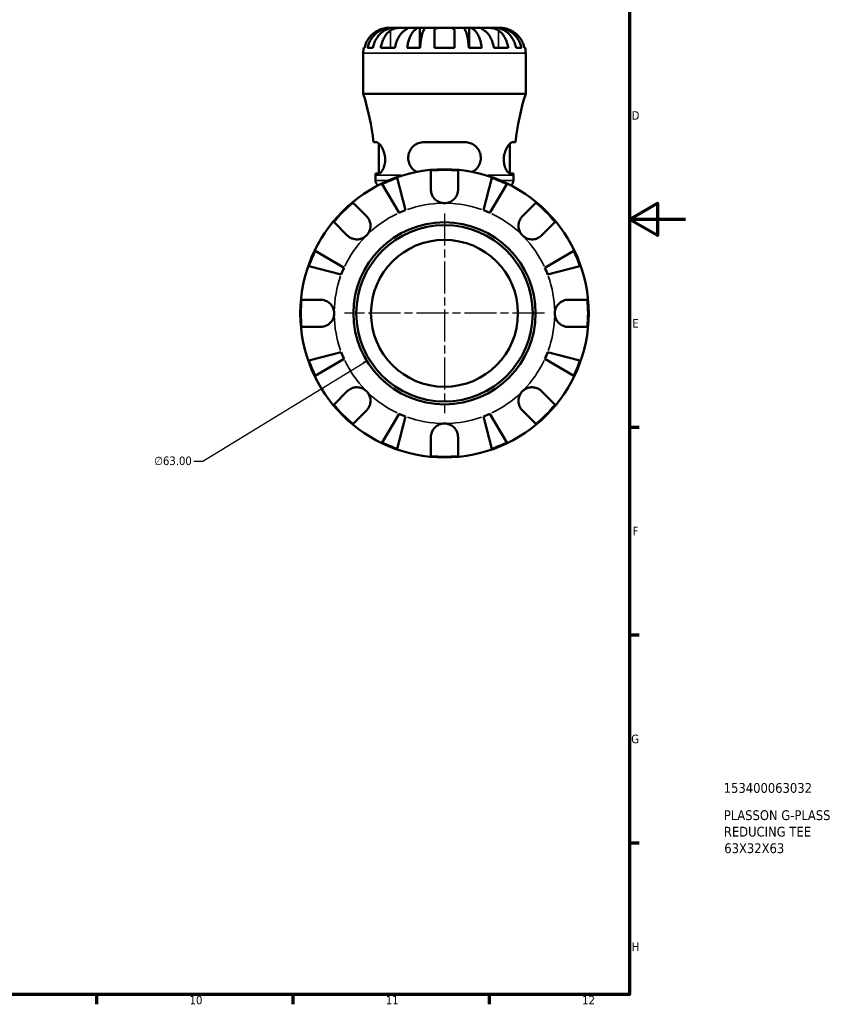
# Model space of a CAD drawing. Header units: millimetres. Extents: x 0 to 919, y 0 to 608.
# Tile 6 of 11: x 603 to 896, y 17 to 368. Entities that reach past the tile are written whole.
import ezdxf

# ---------------------------------------------------------------- set-up
doc = ezdxf.new("R2010")
doc.units = ezdxf.units.MM
doc.linetypes.add('CHAIN', pattern=[0.7087, 0.4724, -0.0591, 0.1181, -0.0591])
for name, color, linetype, lineweight in [('Border (ANSI)', 7, 'Continuous', 70), ('Center Mark (ANSI)', 7, 'Continuous', 25), ('Dimension (ANSI)', 7, 'Continuous', 25), ('Title (ISO)', 7, 'Continuous', 50), ('Visible (ANSI)', 7, 'Continuous', 50), ('Visible Narrow (ANSI)', 7, 'Continuous', 35)]:
    doc.layers.add(name, color=color, linetype=linetype, lineweight=lineweight)
doc.styles.add('Note Text (ANSI)', font='tahoma.ttf')
doc.styles.add('Note Text (ISO)', font='tahoma.ttf')
doc.dimstyles.new('Default - mm (ANSI)', dxfattribs={"dimtxt": 3.048, "dimasz": 2.5, "dimexe": 3.175, "dimexo": 1.6002, "dimgap": 0.8, "dimtad": 0, "dimtoh": 1, "dimrnd": 1e-08, "dimzin": 4, "dimdsep": 46, "dimtxsty": 'Note Text (ANSI)', "dimcen": 0.09, "dimdle": 10, "dimclrd": 256, "dimclre": 256, "dimclrt": 256, "dimadec": 1, "dimazin": 1, "dimtfac": 1, "dimtofl": 0, "dimtmove": 0, "dimatfit": 3, "dimfxl": 1, "dimtolj": 1, "dimtzin": 4, "dimlwd": -1, "dimlwe": -1, "dimarcsym": 0})

# ---------------------------------------------------------------- blocks, each defined once
blk = doc.blocks.new('Borders Default Border')
at = {"layer": 'Border (ANSI)'}
for p, q in [((821, 222.75), (824.45, 222.75)), ((821, 148.5), (824.45, 148.5)), ((821, 74.25), (824.45, 74.25)), ((630.75, 20), (630.75, 16.55)), ((700.83, 20), (700.83, 16.55)), ((770.92, 20), (770.92, 16.55))]:
    blk.add_line(p, q, dxfattribs=at)
at = {"layer": 'Border (ANSI)', "flags": 128}
for points in [[(20, 20), (20, 574), (821, 574), (821, 20), (20, 20)], [(841, 297), (821, 297), (831, 302.77), (831, 291.23), (821, 297)]]:
    blk.add_lwpolyline(points, dxfattribs=at)
at = {"layer": 'Border (ANSI)', "attachment_point": 7, "style": 'Note Text (ANSI)'}
for s, insert, char_height in [('D', (821.81, 332.6), 3.05), ('E', (822.05, 258.35), 3.05), ('F', (822.14, 184.1), 3.05), ('G', (821.66, 109.79), 3.05), ('H', (821.81, 35.6), 3.05), ('10', (663.96, 16.49), 3.048), ('11', (734.04, 16.55), 3.048), ('12', (804.13, 16.55), 3.048)]:
    blk.add_mtext(s, dxfattribs=dict(at, insert=insert, char_height=char_height))
blk = doc.blocks.new('Title Blocks ISO')
at = {"layer": 'Title (ISO)', "style": 'Note Text (ISO)'}
for tag, p in [('PART_NUMBER_001', (33.69, 72.11)), ('DESCRIPTION_001', (33.74, 62.38)), ('DESCRIPTION_002', (33.74, 56.48)), ('DESCRIPTION_003', (33.89, 50.57))]:
    blk.add_attdef(tag, p, '', height=3.5, dxfattribs=at)
blk = doc.blocks.new('*D8')
at = {"layer": 'Defpoints', "color": 0, "transparency": 16777216}
for p in [(781.84, 279.87), (728.1, 246.98)]:
    blk.add_point(p, dxfattribs=at)
at = {"layer": 'Dimension (ANSI)', "transparency": 16777216}
for p, q in [((754.88, 263.43), (755.06, 263.43)), ((754.97, 263.34), (754.97, 263.52)), ((668.72, 210.63), (725.97, 245.68)), ((665.5, 210.63), (668.72, 210.63))]:
    blk.add_line(p, q, dxfattribs=at)
blk.add_solid([(725.75, 246.03), (726.19, 245.32), (728.1, 246.98)], dxfattribs=at)
at = {"layer": 'Dimension (ANSI)', "transparency": 16777216, "insert": (651.31, 212.27), "char_height": 3.048, "attachment_point": 1, "style": 'Note Text (ANSI)'}
blk.add_mtext('\\A1;∅63.00', dxfattribs=at)

msp = doc.modelspace()

# ---------------------------------------------------------------- linework, layer by layer
at = {"layer": 'Center Mark (ANSI)', "linetype": 'CHAIN', "ltscale": 24.192183}
for p, q in [((754.97, 299.132), (754.97, 227.722)), ((790.675, 263.427), (719.265, 263.427))]:
    msp.add_line(p, q, dxfattribs=at)
at = {"layer": 'Visible (ANSI)'}
for p, q in [((736.046, 365.427), (734.97, 365.427)), ((736.046, 365.427), (736.046, 365.358)), ((737.011, 365.427), (736.046, 365.427)), ((740.827, 365.427), (737.011, 365.427)), ((746.167, 365.427), (740.827, 365.427)), ((746.167, 365.427), (746.167, 358.227)), ((748.495, 365.427), (746.167, 365.427)), ((754.97, 365.427), (748.495, 365.427)), ((751.37, 358.227), (751.37, 364.551)), ((761.444, 365.427), (754.97, 365.427)), ((758.57, 364.551), (758.57, 358.227)), ((763.772, 365.427), (761.444, 365.427)), ((769.112, 365.427), (763.772, 365.427)), ((763.772, 365.427), (763.772, 358.227)), ((772.928, 365.427), (769.112, 365.427)), ((773.893, 365.427), (772.928, 365.427)), ((774.97, 365.427), (773.893, 365.427)), ((773.893, 365.427), (773.893, 365.358)), ((725.97, 341.907), (725.97, 356.427)), ((726.151, 358.227), (726.377, 358.227)), ((727.492, 358.227), (729.397, 358.227)), ((732.206, 358.227), (737.297, 358.227)), ((741.682, 358.227), (746.283, 358.227)), ((751.37, 358.227), (758.57, 358.227)), ((763.656, 358.227), (768.257, 358.227)), ((772.642, 358.227), (777.733, 358.227)), ((780.542, 358.227), (782.447, 358.227)), ((783.562, 358.227), (783.788, 358.227)), ((783.97, 341.907), (783.97, 356.427)), ((783.97, 341.907), (725.97, 341.907)), ((730.715, 324.547), (729.623, 324.547)), ((731.58, 313.364), (731.58, 324.071)), ((762.33, 324.547), (747.61, 324.547)), ((778.36, 313.364), (778.36, 324.071)), ((780.316, 324.547), (779.224, 324.547)), ((730.318, 313.347), (731.442, 313.347)), ((750.12, 307.652), (750.12, 314.452)), ((759.82, 314.452), (759.82, 307.652)), ((778.497, 313.347), (779.621, 313.347)), ((730.32, 310.918), (730.32, 312.787)), ((738.745, 299.304), (732.689, 309.586)), ((738.085, 311.822), (741.073, 300.269)), ((768.866, 300.269), (771.854, 311.822)), ((777.251, 309.586), (771.194, 299.304)), ((779.62, 310.918), (779.62, 312.787)), ((722.319, 302.937), (727.127, 298.129)), ((782.812, 298.129), (787.62, 302.937)), ((720.268, 291.27), (715.46, 296.078)), ((794.479, 296.078), (789.671, 291.27)), ((708.811, 285.708), (719.093, 279.652)), ((790.846, 279.652), (801.128, 285.708)), ((718.128, 277.324), (706.575, 280.312)), ((803.364, 280.312), (791.811, 277.324)), ((703.945, 268.277), (710.745, 268.277)), ((799.195, 268.277), (805.995, 268.277)), ((710.745, 258.577), (703.945, 258.577)), ((805.995, 258.577), (799.195, 258.577)), ((706.575, 246.543), (718.128, 249.531)), ((719.093, 247.203), (708.811, 241.146)), ((801.128, 241.146), (790.846, 247.203)), ((791.811, 249.531), (803.364, 246.543)), ((715.46, 230.777), (720.268, 235.585)), ((789.671, 235.585), (794.479, 230.777)), ((727.127, 228.726), (722.319, 223.918)), ((787.62, 223.918), (782.812, 228.726)), ((732.689, 217.269), (738.745, 227.55)), ((741.073, 226.586), (738.085, 215.033)), ((771.854, 215.033), (768.866, 226.586)), ((771.194, 227.55), (777.251, 217.269)), ((750.12, 212.402), (750.12, 219.202)), ((759.82, 219.202), (759.82, 212.402))]:
    msp.add_line(p, q, dxfattribs=at)
for radius in [51.5, 32.53, 31.5, 26.25]:
    msp.add_circle((754.97, 263.427), radius, dxfattribs=at)
for centre, radius, start, end in [((734.97, 356.427), 9, 168.46304, 180), ((774.97, 356.427), 9, 0, 11.53696), ((630.676, 312.787), 99.643, 6.7779, 16.99225), ((879.263, 312.787), 99.643, 163.00775, 173.2221), ((630.676, 312.787), 99.643, 0, 0.32201), ((754.97, 263.427), 51.255, 84.57027, 95.42973), ((879.263, 312.787), 99.643, 179.67799, 180), ((732.38, 310.918), 2.06, 180, 238.33405), ((754.97, 263.427), 51.255, 109.23324, 115.76676), ((754.97, 263.427), 51.255, 64.23324, 70.76676), ((777.56, 310.918), 2.06, 301.66595, 0), ((754.97, 263.427), 51.255, 129.57027, 140.42973), ((754.97, 263.427), 51.255, 39.57027, 50.42973), ((754.97, 263.427), 39.375, 110.66622, 114.33378), ((754.97, 263.427), 39.375, 65.66622, 69.33378), ((754.97, 263.427), 51.255, 154.23324, 160.76676), ((754.97, 263.427), 51.255, 19.23324, 25.76676), ((754.97, 263.427), 39.375, 155.66622, 159.33378), ((754.97, 263.427), 39.375, 20.66622, 24.33378), ((754.97, 263.427), 51.255, 174.57027, 185.42973), ((754.97, 263.427), 51.255, 354.57027, 5.42973), ((754.97, 263.427), 51.255, 199.23324, 205.76676), ((754.97, 263.427), 39.375, 200.66622, 204.33378), ((754.97, 263.427), 39.375, 335.66622, 339.33378), ((754.97, 263.427), 51.255, 334.23324, 340.76676), ((754.97, 263.427), 51.255, 219.57027, 230.42973), ((754.97, 263.427), 51.255, 309.57027, 320.42973), ((754.97, 263.427), 39.375, 245.66622, 249.33378), ((754.97, 263.427), 39.375, 290.66622, 294.33378), ((754.97, 263.427), 51.255, 244.23324, 250.76676), ((754.97, 263.427), 51.255, 289.23324, 295.76676), ((754.97, 263.427), 51.255, 264.57027, 275.42973)]:
    msp.add_arc(centre, radius, start, end, dxfattribs=at)
for points, knots in [([(731.37, 364.551), (730.982, 364.369), (730.589, 364.149), (729.707, 363.564), (729.235, 363.172), (728.444, 362.385), (728.053, 361.918), (727.377, 360.912), (727.093, 360.373), (726.673, 359.363), (726.495, 358.802), (726.377, 358.227)], [4.42788405, 4.42788405, 4.42788405, 4.42788405, 4.5512464, 4.5512464, 4.71913293, 4.71913293, 4.88586959, 4.88586959, 5.05260626, 5.05260626, 5.21400469, 5.21400469, 5.21400469, 5.21400469]), ([(727.492, 358.227), (727.606, 358.805), (727.778, 359.37), (728.185, 360.382), (728.459, 360.922), (729.111, 361.929), (729.489, 362.396), (730.25, 363.182), (730.703, 363.572), (731.68, 364.246), (732.203, 364.528), (733.199, 364.954), (733.764, 365.136), (734.918, 365.373), (735.507, 365.427), (736.046, 365.427)], [0.1707442, 0.1707442, 0.1707442, 0.1707442, 0.3330259, 0.3330259, 0.4996576, 0.4996576, 0.6662893, 0.6662893, 0.8331263, 0.8331263, 0.9999634, 0.9999634, 1.1671254, 1.1671254, 1.3342874, 1.3342874, 1.3342874, 1.3342874]), ([(737.011, 365.427), (736.531, 365.427), (736.006, 365.373), (734.979, 365.136), (734.477, 364.954), (733.59, 364.528), (733.125, 364.246), (732.256, 363.572), (731.852, 363.182), (731.175, 362.396), (730.838, 361.929), (730.258, 360.922), (730.014, 360.382), (729.652, 359.37), (729.499, 358.805), (729.397, 358.227)], [4.0064771, 4.0064771, 4.0064771, 4.0064771, 4.1736391, 4.1736391, 4.3408011, 4.3408011, 4.5076381, 4.5076381, 4.6744752, 4.6744752, 4.8411069, 4.8411069, 5.0077386, 5.0077386, 5.1700203, 5.1700203, 5.1700203, 5.1700203]), ([(734.97, 365.427), (734.97, 365.427), (734.937, 365.428), (734.802, 365.426), (734.694, 365.423), (734.336, 365.401), (734.044, 365.372), (733.449, 365.265), (733.182, 365.205), (732.689, 365.067), (732.473, 364.998), (732.03, 364.838), (731.804, 364.748), (731.51, 364.617), (731.44, 364.584), (731.37, 364.551)], [-2.49913258, -2.49913258, -2.49913258, -2.49913258, -2.41505436, -2.41505436, -2.32384732, -2.32384732, -2.1841143, -2.1841143, -2.08674766, -2.08674766, -2.01440674, -2.01440674, -1.93994266, -1.93994266, -1.91637503, -1.91637503, -1.91637503, -1.91637503]), ([(732.206, 358.227), (732.29, 358.802), (732.415, 359.363), (732.712, 360.373), (732.913, 360.912), (733.391, 361.918), (733.668, 362.385), (734.227, 363.172), (734.561, 363.564), (735.184, 364.149), (735.462, 364.369), (735.736, 364.551)], [0.17075309, 0.17075309, 0.17075309, 0.17075309, 0.33215152, 0.33215152, 0.49888818, 0.49888818, 0.66562485, 0.66562485, 0.83351137, 0.83351137, 0.95687373, 0.95687373, 0.95687373, 0.95687373]), ([(735.736, 364.551), (735.825, 364.61), (735.919, 364.667), (736.197, 364.817), (736.391, 364.905), (736.818, 365.061), (737.05, 365.128), (737.63, 365.262), (737.982, 365.316), (738.789, 365.397), (739.234, 365.414), (740.091, 365.429), (740.491, 365.427), (740.827, 365.427)], [-0.58004807, -0.58004807, -0.58004807, -0.58004807, -0.5384523, -0.5384523, -0.46383793, -0.46383793, -0.3862639, -0.3862639, -0.27840269, -0.27840269, -0.14277912, -0.14277912, 0, 0, 0, 0]), ([(740.827, 364.551), (740.553, 364.369), (740.276, 364.149), (739.652, 363.564), (739.318, 363.172), (738.759, 362.385), (738.482, 361.918), (738.004, 360.912), (737.803, 360.373), (737.506, 359.363), (737.381, 358.802), (737.297, 358.227)], [4.42788748, 4.42788748, 4.42788748, 4.42788748, 4.55124983, 4.55124983, 4.71913636, 4.71913636, 4.88587302, 4.88587302, 5.05260969, 5.05260969, 5.21400811, 5.21400811, 5.21400811, 5.21400811]), ([(740.827, 365.427), (741.011, 365.427), (741.174, 365.428), (741.463, 365.426), (741.585, 365.424), (741.806, 365.409), (741.875, 365.391), (741.887, 365.315), (741.837, 365.259), (741.665, 365.122), (741.571, 365.054), (741.343, 364.897), (741.213, 364.809), (740.991, 364.66), (740.911, 364.607), (740.827, 364.551)], [0, 0, 0, 0, 0.07774953, 0.07774953, 0.16081914, 0.16081914, 0.27783798, 0.27783798, 0.3882896, 0.3882896, 0.46542959, 0.46542959, 0.54035429, 0.54035429, 0.57953204, 0.57953204, 0.57953204, 0.57953204]), ([(741.682, 358.227), (741.742, 358.805), (741.833, 359.37), (742.046, 360.382), (742.189, 360.922), (742.531, 361.929), (742.729, 362.396), (743.128, 363.182), (743.366, 363.572), (743.878, 364.246), (744.152, 364.528), (744.674, 364.954), (744.97, 365.136), (745.575, 365.373), (745.884, 365.427), (746.167, 365.427)], [0.1707442, 0.1707442, 0.1707442, 0.1707442, 0.3330259, 0.3330259, 0.4996576, 0.4996576, 0.6662893, 0.6662893, 0.8331263, 0.8331263, 0.9999634, 0.9999634, 1.1671254, 1.1671254, 1.3342874, 1.3342874, 1.3342874, 1.3342874]), ([(748.495, 365.427), (748.356, 365.427), (748.203, 365.373), (747.905, 365.136), (747.759, 364.954), (747.501, 364.528), (747.366, 364.246), (747.113, 363.572), (746.996, 363.182), (746.799, 362.396), (746.701, 361.929), (746.533, 360.922), (746.462, 360.382), (746.357, 359.37), (746.312, 358.805), (746.283, 358.227)], [4.0064772, 4.0064772, 4.0064772, 4.0064772, 4.1736392, 4.1736392, 4.3408012, 4.3408012, 4.5076382, 4.5076382, 4.6744753, 4.6744753, 4.841107, 4.841107, 5.0077387, 5.0077387, 5.1700204, 5.1700204, 5.1700204, 5.1700204]), ([(751.37, 364.551), (751.37, 364.619), (751.378, 364.683), (751.422, 364.833), (751.467, 364.913), (751.605, 365.062), (751.7, 365.128), (751.99, 365.262), (752.209, 365.316), (752.791, 365.398), (753.169, 365.414), (754.023, 365.429), (754.494, 365.427), (754.97, 365.427)], [-0.57647647, -0.57647647, -0.57647647, -0.57647647, -0.52968676, -0.52968676, -0.46054026, -0.46054026, -0.38562403, -0.38562403, -0.27730827, -0.27730827, -0.14258086, -0.14258086, 0, 0, 0, 0]), ([(754.97, 365.427), (755.25, 365.427), (755.529, 365.428), (756.097, 365.426), (756.383, 365.423), (757.061, 365.401), (757.423, 365.372), (757.926, 365.265), (758.096, 365.205), (758.327, 365.067), (758.404, 364.998), (758.516, 364.838), (758.55, 364.748), (758.568, 364.617), (758.57, 364.584), (758.57, 364.551)], [-2.49913258, -2.49913258, -2.49913258, -2.49913258, -2.41505436, -2.41505436, -2.32384732, -2.32384732, -2.1841143, -2.1841143, -2.08674766, -2.08674766, -2.01440674, -2.01440674, -1.93994266, -1.93994266, -1.91637503, -1.91637503, -1.91637503, -1.91637503]), ([(763.656, 358.227), (763.627, 358.805), (763.582, 359.37), (763.477, 360.382), (763.406, 360.922), (763.238, 361.929), (763.14, 362.396), (762.943, 363.182), (762.826, 363.572), (762.573, 364.246), (762.438, 364.528), (762.18, 364.954), (762.034, 365.136), (761.736, 365.373), (761.583, 365.427), (761.444, 365.427)], [0.1707442, 0.1707442, 0.1707442, 0.1707442, 0.3330259, 0.3330259, 0.4996576, 0.4996576, 0.6662893, 0.6662893, 0.8331263, 0.8331263, 0.9999634, 0.9999634, 1.1671254, 1.1671254, 1.3342874, 1.3342874, 1.3342874, 1.3342874]), ([(763.772, 365.427), (764.055, 365.427), (764.364, 365.373), (764.969, 365.136), (765.265, 364.954), (765.787, 364.528), (766.061, 364.246), (766.573, 363.572), (766.811, 363.182), (767.21, 362.396), (767.408, 361.929), (767.75, 360.922), (767.893, 360.382), (768.107, 359.37), (768.197, 358.805), (768.257, 358.227)], [4.0064772, 4.0064772, 4.0064772, 4.0064772, 4.1736392, 4.1736392, 4.3408012, 4.3408012, 4.5076382, 4.5076382, 4.6744753, 4.6744753, 4.841107, 4.841107, 5.0077387, 5.0077387, 5.1700204, 5.1700204, 5.1700204, 5.1700204]), ([(769.112, 364.551), (769.023, 364.61), (768.938, 364.667), (768.714, 364.817), (768.584, 364.905), (768.359, 365.061), (768.265, 365.128), (768.099, 365.262), (768.052, 365.316), (768.065, 365.397), (768.156, 365.414), (768.509, 365.429), (768.775, 365.427), (769.112, 365.427)], [-0.58004807, -0.58004807, -0.58004807, -0.58004807, -0.5384523, -0.5384523, -0.46383793, -0.46383793, -0.3862639, -0.3862639, -0.27840269, -0.27840269, -0.14277912, -0.14277912, 0, 0, 0, 0]), ([(769.112, 365.427), (769.295, 365.427), (769.497, 365.428), (769.949, 365.426), (770.198, 365.424), (770.827, 365.409), (771.212, 365.391), (771.966, 365.315), (772.327, 365.259), (772.912, 365.122), (773.141, 365.054), (773.566, 364.897), (773.76, 364.809), (774.031, 364.66), (774.119, 364.607), (774.203, 364.551)], [0, 0, 0, 0, 0.07774953, 0.07774953, 0.16081914, 0.16081914, 0.27783798, 0.27783798, 0.3882896, 0.3882896, 0.46542959, 0.46542959, 0.54035429, 0.54035429, 0.57953204, 0.57953204, 0.57953204, 0.57953204]), ([(772.642, 358.227), (772.558, 358.802), (772.433, 359.363), (772.136, 360.373), (771.935, 360.912), (771.457, 361.918), (771.18, 362.385), (770.621, 363.172), (770.287, 363.564), (769.663, 364.149), (769.386, 364.369), (769.112, 364.551)], [0.17075309, 0.17075309, 0.17075309, 0.17075309, 0.33215152, 0.33215152, 0.49888818, 0.49888818, 0.66562485, 0.66562485, 0.83351137, 0.83351137, 0.95687373, 0.95687373, 0.95687373, 0.95687373]), ([(780.542, 358.227), (780.44, 358.805), (780.287, 359.37), (779.925, 360.382), (779.681, 360.922), (779.101, 361.929), (778.765, 362.396), (778.087, 363.182), (777.683, 363.572), (776.814, 364.246), (776.349, 364.528), (775.462, 364.954), (774.96, 365.136), (773.933, 365.373), (773.408, 365.427), (772.928, 365.427)], [0.1707442, 0.1707442, 0.1707442, 0.1707442, 0.3330259, 0.3330259, 0.4996576, 0.4996576, 0.6662893, 0.6662893, 0.8331263, 0.8331263, 0.9999634, 0.9999634, 1.1671254, 1.1671254, 1.3342874, 1.3342874, 1.3342874, 1.3342874]), ([(773.893, 365.427), (774.432, 365.427), (775.021, 365.373), (776.175, 365.136), (776.74, 364.954), (777.736, 364.528), (778.259, 364.246), (779.236, 363.572), (779.689, 363.182), (780.45, 362.396), (780.828, 361.929), (781.48, 360.922), (781.754, 360.382), (782.161, 359.37), (782.333, 358.805), (782.447, 358.227)], [4.0064771, 4.0064771, 4.0064771, 4.0064771, 4.1736391, 4.1736391, 4.3408011, 4.3408011, 4.5076381, 4.5076381, 4.6744752, 4.6744752, 4.8411069, 4.8411069, 5.0077386, 5.0077386, 5.1700203, 5.1700203, 5.1700203, 5.1700203]), ([(774.203, 364.551), (774.477, 364.369), (774.755, 364.149), (775.378, 363.564), (775.712, 363.172), (776.271, 362.385), (776.548, 361.918), (777.026, 360.912), (777.227, 360.373), (777.524, 359.363), (777.649, 358.802), (777.733, 358.227)], [4.42788405, 4.42788405, 4.42788405, 4.42788405, 4.5512464, 4.5512464, 4.71913293, 4.71913293, 4.88586959, 4.88586959, 5.05260626, 5.05260626, 5.21400469, 5.21400469, 5.21400469, 5.21400469]), ([(778.57, 364.551), (778.301, 364.678), (778.028, 364.793), (777.449, 365.006), (777.149, 365.1), (776.554, 365.254), (776.269, 365.309), (775.689, 365.396), (775.427, 365.414), (775.064, 365.429), (774.97, 365.427), (774.97, 365.427)], [-0.58010577, -0.58010577, -0.58010577, -0.58010577, -0.49097122, -0.49097122, -0.39110552, -0.39110552, -0.28318426, -0.28318426, -0.14288781, -0.14288781, 0, 0, 0, 0]), ([(783.562, 358.227), (783.444, 358.802), (783.266, 359.363), (782.846, 360.373), (782.562, 360.912), (781.886, 361.918), (781.495, 362.385), (780.704, 363.172), (780.232, 363.564), (779.35, 364.149), (778.957, 364.369), (778.57, 364.551)], [0.17075309, 0.17075309, 0.17075309, 0.17075309, 0.33215152, 0.33215152, 0.49888818, 0.49888818, 0.66562485, 0.66562485, 0.83351137, 0.83351137, 0.95687373, 0.95687373, 0.95687373, 0.95687373]), ([(730.715, 324.547), (730.764, 324.547), (730.815, 324.541), (731.071, 324.475), (731.304, 324.327), (731.89, 323.784), (732.255, 323.321), (732.881, 322.25), (733.151, 321.673), (733.544, 320.479), (733.679, 319.886), (733.817, 318.652), (733.816, 318.036), (733.672, 316.772), (733.517, 316.157), (733.101, 315.04), (732.836, 314.555), (732.279, 313.79), (731.986, 313.525), (731.624, 313.369), (731.53, 313.347), (731.442, 313.347)], [-1.9953246, -1.9953246, -1.9953246, -1.9953246, -1.9450177, -1.9450177, -1.7534971, -1.7534971, -1.4951712, -1.4951712, -1.2772904, -1.2772904, -1.090502, -1.090502, -0.9031704, -0.9031704, -0.6931208, -0.6931208, -0.4667762, -0.4667762, -0.2253232, -0.2253232, -0.1363499, -0.1363499, -0.1363499, -0.1363499]), ([(745.055, 313.964), (744.5, 314.249), (743.992, 314.626), (743.119, 315.542), (742.755, 316.08), (742.247, 317.227), (742.092, 317.812), (741.978, 319.011), (742.017, 319.599), (742.298, 320.858), (742.578, 321.497), (743.401, 322.728), (743.983, 323.287), (745.268, 324.085), (745.957, 324.349), (746.991, 324.522), (747.299, 324.547), (747.61, 324.547)], [-1.6943658, -1.6943658, -1.6943658, -1.6943658, -1.4937131, -1.4937131, -1.2924107, -1.2924107, -1.109096, -1.109096, -0.9302241, -0.9302241, -0.7121493, -0.7121493, -0.4522608, -0.4522608, -0.215871, -0.215871, -0.1180115, -0.1180115, -0.1180115, -0.1180115]), ([(762.33, 324.547), (762.49, 324.547), (762.649, 324.541), (763.411, 324.475), (763.992, 324.327), (765.262, 323.784), (765.915, 323.321), (766.901, 322.25), (767.27, 321.673), (767.749, 320.479), (767.885, 319.886), (767.956, 318.652), (767.889, 318.036), (767.536, 316.772), (767.231, 316.157), (766.405, 315.04), (765.874, 314.555), (765.148, 314.106), (765.017, 314.032), (764.884, 313.964)], [-1.9953246, -1.9953246, -1.9953246, -1.9953246, -1.9450177, -1.9450177, -1.7534971, -1.7534971, -1.4951712, -1.4951712, -1.2772904, -1.2772904, -1.090502, -1.090502, -0.9031704, -0.9031704, -0.6931208, -0.6931208, -0.4667762, -0.4667762, -0.4185653, -0.4185653, -0.4185653, -0.4185653]), ([(778.497, 313.347), (778.459, 313.347), (778.421, 313.351), (778.18, 313.398), (777.957, 313.537), (777.428, 314.063), (777.118, 314.511), (776.632, 315.542), (776.443, 316.08), (776.198, 317.227), (776.135, 317.812), (776.145, 319.011), (776.215, 319.599), (776.492, 320.858), (776.722, 321.497), (777.302, 322.728), (777.665, 323.287), (778.337, 324.085), (778.647, 324.349), (779.026, 324.522), (779.13, 324.547), (779.224, 324.547)], [-1.9763014, -1.9763014, -1.9763014, -1.9763014, -1.9385042, -1.9385042, -1.7449932, -1.7449932, -1.4937131, -1.4937131, -1.2924107, -1.2924107, -1.109096, -1.109096, -0.9302241, -0.9302241, -0.7121493, -0.7121493, -0.4522608, -0.4522608, -0.215871, -0.215871, -0.1180115, -0.1180115, -0.1180115, -0.1180115]), ([(754.97, 302.802), (754.484, 302.802), (754.002, 302.875), (753.017, 303.179), (752.527, 303.427), (751.688, 304.046), (751.338, 304.4), (750.797, 305.143), (750.596, 305.516), (750.351, 306.148), (750.278, 306.395), (750.178, 306.868), (750.147, 307.093), (750.123, 307.429), (750.12, 307.541), (750.12, 307.652)], [0, 0, 0, 0, 0.14558971, 0.14558971, 0.30930841, 0.30930841, 0.45830506, 0.45830506, 0.58735107, 0.58735107, 0.66775406, 0.66775406, 0.73999155, 0.73999155, 0.77632248, 0.77632248, 0.77632248, 0.77632248]), ([(759.82, 307.652), (759.82, 307.448), (759.807, 307.242), (759.751, 306.81), (759.706, 306.584), (759.565, 306.074), (759.459, 305.793), (759.082, 305.021), (758.751, 304.563), (757.909, 303.747), (757.398, 303.41), (756.246, 302.93), (755.612, 302.802), (754.97, 302.802)], [-0.78516465, -0.78516465, -0.78516465, -0.78516465, -0.71674204, -0.71674204, -0.64259311, -0.64259311, -0.54817339, -0.54817339, -0.37584493, -0.37584493, -0.19265918, -0.19265918, 0, 0, 0, 0]), ([(727.127, 298.129), (727.209, 298.047), (727.289, 297.961), (727.568, 297.638), (727.75, 297.382), (728.079, 296.807), (728.22, 296.488), (728.477, 295.667), (728.553, 295.159), (728.54, 294.031), (728.417, 293.424), (727.94, 292.262), (727.581, 291.723), (727.127, 291.27)], [-0.78090098, -0.78090098, -0.78090098, -0.78090098, -0.74249641, -0.74249641, -0.64168011, -0.64168011, -0.53308797, -0.53308797, -0.37727943, -0.37727943, -0.19250343, -0.19250343, 0, 0, 0, 0]), ([(782.812, 291.27), (782.544, 291.538), (782.308, 291.836), (781.897, 292.505), (781.729, 292.875), (781.452, 293.768), (781.38, 294.294), (781.405, 295.324), (781.496, 295.817), (781.769, 296.608), (781.914, 296.914), (782.252, 297.476), (782.442, 297.73), (782.704, 298.018), (782.757, 298.074), (782.812, 298.129)], [0, 0, 0, 0, 0.11375655, 0.11375655, 0.23538098, 0.23538098, 0.39430899, 0.39430899, 0.54630686, 0.54630686, 0.65204055, 0.65204055, 0.75381821, 0.75381821, 0.77933795, 0.77933795, 0.77933795, 0.77933795]), ([(727.127, 291.27), (726.859, 291.002), (726.56, 290.766), (725.892, 290.355), (725.522, 290.187), (724.629, 289.91), (724.103, 289.837), (723.073, 289.863), (722.58, 289.954), (721.789, 290.227), (721.482, 290.372), (720.921, 290.71), (720.667, 290.9), (720.379, 291.161), (720.323, 291.215), (720.268, 291.27)], [0, 0, 0, 0, 0.11375655, 0.11375655, 0.23538098, 0.23538098, 0.39430899, 0.39430899, 0.54630686, 0.54630686, 0.65204055, 0.65204055, 0.75381821, 0.75381821, 0.77933795, 0.77933795, 0.77933795, 0.77933795]), ([(789.671, 291.27), (789.589, 291.188), (789.503, 291.108), (789.181, 290.829), (788.925, 290.646), (788.349, 290.318), (788.03, 290.177), (787.21, 289.92), (786.701, 289.844), (785.573, 289.857), (784.966, 289.98), (783.805, 290.457), (783.266, 290.816), (782.812, 291.27)], [-0.78090098, -0.78090098, -0.78090098, -0.78090098, -0.74249641, -0.74249641, -0.64168011, -0.64168011, -0.53308797, -0.53308797, -0.37727943, -0.37727943, -0.19250343, -0.19250343, 0, 0, 0, 0]), ([(710.745, 268.277), (710.897, 268.277), (711.05, 268.27), (711.483, 268.229), (711.763, 268.178), (712.356, 268.014), (712.666, 267.893), (713.426, 267.502), (713.85, 267.19), (714.645, 266.374), (714.985, 265.859), (715.468, 264.703), (715.595, 264.068), (715.595, 263.427)], [-0.77507703, -0.77507703, -0.77507703, -0.77507703, -0.72560399, -0.72560399, -0.63594265, -0.63594265, -0.53365641, -0.53365641, -0.3753162, -0.3753162, -0.19216783, -0.19216783, 0, 0, 0, 0]), ([(794.345, 263.427), (794.345, 263.863), (794.403, 264.296), (794.646, 265.178), (794.841, 265.618), (795.43, 266.547), (795.858, 267.001), (796.695, 267.605), (797.059, 267.801), (797.719, 268.057), (798.004, 268.138), (798.585, 268.248), (798.877, 268.276), (799.176, 268.277), (799.185, 268.277), (799.195, 268.277)], [-3.37535926, -3.37535926, -3.37535926, -3.37535926, -3.24472064, -3.24472064, -3.10081281, -3.10081281, -2.91318515, -2.91318515, -2.78540812, -2.78540812, -2.69094331, -2.69094331, -2.59427293, -2.59427293, -2.59108226, -2.59108226, -2.59108226, -2.59108226]), ([(715.595, 263.427), (715.595, 262.992), (715.536, 262.558), (715.293, 261.677), (715.098, 261.237), (714.51, 260.307), (714.081, 259.854), (713.244, 259.25), (712.88, 259.054), (712.22, 258.798), (711.935, 258.717), (711.354, 258.607), (711.062, 258.579), (710.764, 258.577), (710.754, 258.577), (710.745, 258.577)], [-3.37535926, -3.37535926, -3.37535926, -3.37535926, -3.24472064, -3.24472064, -3.10081281, -3.10081281, -2.91318515, -2.91318515, -2.78540812, -2.78540812, -2.69094331, -2.69094331, -2.59427293, -2.59427293, -2.59108226, -2.59108226, -2.59108226, -2.59108226]), ([(799.195, 258.577), (799.042, 258.577), (798.889, 258.585), (798.456, 258.626), (798.176, 258.677), (797.583, 258.841), (797.273, 258.962), (796.513, 259.353), (796.089, 259.665), (795.294, 260.481), (794.954, 260.995), (794.471, 262.152), (794.345, 262.787), (794.345, 263.427)], [-0.77507703, -0.77507703, -0.77507703, -0.77507703, -0.72560399, -0.72560399, -0.63594265, -0.63594265, -0.53365641, -0.53365641, -0.3753162, -0.3753162, -0.19216783, -0.19216783, 0, 0, 0, 0]), ([(720.268, 235.585), (720.35, 235.667), (720.436, 235.747), (720.758, 236.026), (721.014, 236.208), (721.59, 236.537), (721.909, 236.678), (722.73, 236.935), (723.238, 237.011), (724.366, 236.998), (724.973, 236.875), (726.135, 236.398), (726.673, 236.039), (727.127, 235.585)], [-0.78090098, -0.78090098, -0.78090098, -0.78090098, -0.74249641, -0.74249641, -0.64168011, -0.64168011, -0.53308797, -0.53308797, -0.37727943, -0.37727943, -0.19250343, -0.19250343, 0, 0, 0, 0]), ([(782.812, 235.585), (783.08, 235.853), (783.379, 236.089), (784.047, 236.5), (784.417, 236.668), (785.31, 236.945), (785.837, 237.017), (786.866, 236.991), (787.359, 236.901), (788.15, 236.628), (788.457, 236.483), (789.018, 236.145), (789.272, 235.955), (789.56, 235.693), (789.616, 235.64), (789.671, 235.585)], [0, 0, 0, 0, 0.11375655, 0.11375655, 0.23538098, 0.23538098, 0.39430899, 0.39430899, 0.54630686, 0.54630686, 0.65204055, 0.65204055, 0.75381821, 0.75381821, 0.77933795, 0.77933795, 0.77933795, 0.77933795]), ([(727.127, 235.585), (727.395, 235.317), (727.631, 235.018), (728.042, 234.35), (728.21, 233.979), (728.487, 233.087), (728.559, 232.56), (728.534, 231.53), (728.443, 231.038), (728.17, 230.247), (728.025, 229.94), (727.687, 229.379), (727.497, 229.125), (727.235, 228.837), (727.182, 228.781), (727.127, 228.726)], [0, 0, 0, 0, 0.11375655, 0.11375655, 0.23538098, 0.23538098, 0.39430899, 0.39430899, 0.54630686, 0.54630686, 0.65204055, 0.65204055, 0.75381821, 0.75381821, 0.77933795, 0.77933795, 0.77933795, 0.77933795]), ([(782.812, 228.726), (782.73, 228.808), (782.65, 228.894), (782.371, 229.216), (782.189, 229.472), (781.86, 230.048), (781.719, 230.367), (781.462, 231.187), (781.386, 231.696), (781.399, 232.824), (781.522, 233.431), (781.999, 234.592), (782.358, 235.131), (782.812, 235.585)], [-0.78090098, -0.78090098, -0.78090098, -0.78090098, -0.74249641, -0.74249641, -0.64168011, -0.64168011, -0.53308797, -0.53308797, -0.37727943, -0.37727943, -0.19250343, -0.19250343, 0, 0, 0, 0]), ([(750.12, 219.202), (750.12, 219.354), (750.127, 219.508), (750.168, 219.941), (750.219, 220.22), (750.383, 220.814), (750.504, 221.124), (750.895, 221.884), (751.207, 222.308), (752.023, 223.103), (752.538, 223.443), (753.694, 223.925), (754.329, 224.052), (754.97, 224.052)], [-0.77507703, -0.77507703, -0.77507703, -0.77507703, -0.72560399, -0.72560399, -0.63594265, -0.63594265, -0.53365641, -0.53365641, -0.3753162, -0.3753162, -0.19216783, -0.19216783, 0, 0, 0, 0]), ([(754.97, 224.052), (755.405, 224.052), (755.838, 223.994), (756.72, 223.751), (757.16, 223.556), (758.09, 222.967), (758.543, 222.539), (759.147, 221.702), (759.343, 221.338), (759.599, 220.678), (759.68, 220.393), (759.79, 219.812), (759.818, 219.519), (759.82, 219.221), (759.82, 219.212), (759.82, 219.202)], [-3.37535926, -3.37535926, -3.37535926, -3.37535926, -3.24472064, -3.24472064, -3.10081281, -3.10081281, -2.91318515, -2.91318515, -2.78540812, -2.78540812, -2.69094331, -2.69094331, -2.59427293, -2.59427293, -2.59108226, -2.59108226, -2.59108226, -2.59108226])]:
    msp.add_open_spline(points, degree=3, knots=knots, dxfattribs=at)
at = {"layer": 'Visible Narrow (ANSI)'}
for p, q in [((735.736, 364.235), (735.736, 358.544)), ((774.203, 364.235), (774.203, 358.544)), ((783.613, 356.427), (726.327, 356.427)), ((730.332, 310.918), (734.601, 310.918)), ((739.372, 312.787), (730.346, 312.787)), ((779.593, 312.787), (770.567, 312.787)), ((775.338, 310.918), (779.607, 310.918))]:
    msp.add_line(p, q, dxfattribs=at)
for start, end in [(91.03331, 109.63291), (70.36709, 88.96669), (115.36709, 133.96669), (46.03331, 64.63291), (136.03331, 154.63291), (25.36709, 43.96669), (160.36709, 178.96669), (1.03331, 19.63291), (181.03331, 199.63291), (340.36709, 358.96669), (205.36709, 223.96669), (316.03331, 334.63291), (226.03331, 244.63291), (295.36709, 313.96669), (250.36709, 268.96669), (271.03331, 289.63291)]:
    msp.add_arc((754.97, 263.427), 39.375, start, end, dxfattribs=at)

# ---------------------------------------------------------------- block references
msp.add_blockref('Borders Default Border', (0, 0))
msp.add_blockref('Title Blocks ISO', (821, 20)).add_auto_attribs({'PART_NUMBER_001': '153400063032', 'DESCRIPTION_001': 'PLASSON G-PLASS', 'DESCRIPTION_002': 'REDUCING TEE', 'DESCRIPTION_003': '63X32X63'})

# ---------------------------------------------------------------- dimensions: what is measured, and where the dimension line sits
at = {"layer": 'Dimension (ANSI)'}
dim = msp.add_diameter_dim_2p(p1=(781.835, 279.874), p2=(728.104, 246.981), dimstyle='Default - mm (ANSI)', override={"dimgap": 0.8, "dimtih": 1, "dimdec": 2, "dimlfac": 1, "dimtol": 0, "dimlim": 0, "dimtp": 0, "dimtm": 0, "dimtdec": 2}, dxfattribs=at)
dim.commit()
dim.dimension.update_dxf_attribs({"geometry": '*D8', "text_midpoint": (658.005, 210.628), "dimtype": 163})

doc.saveas('drawing.dxf')
